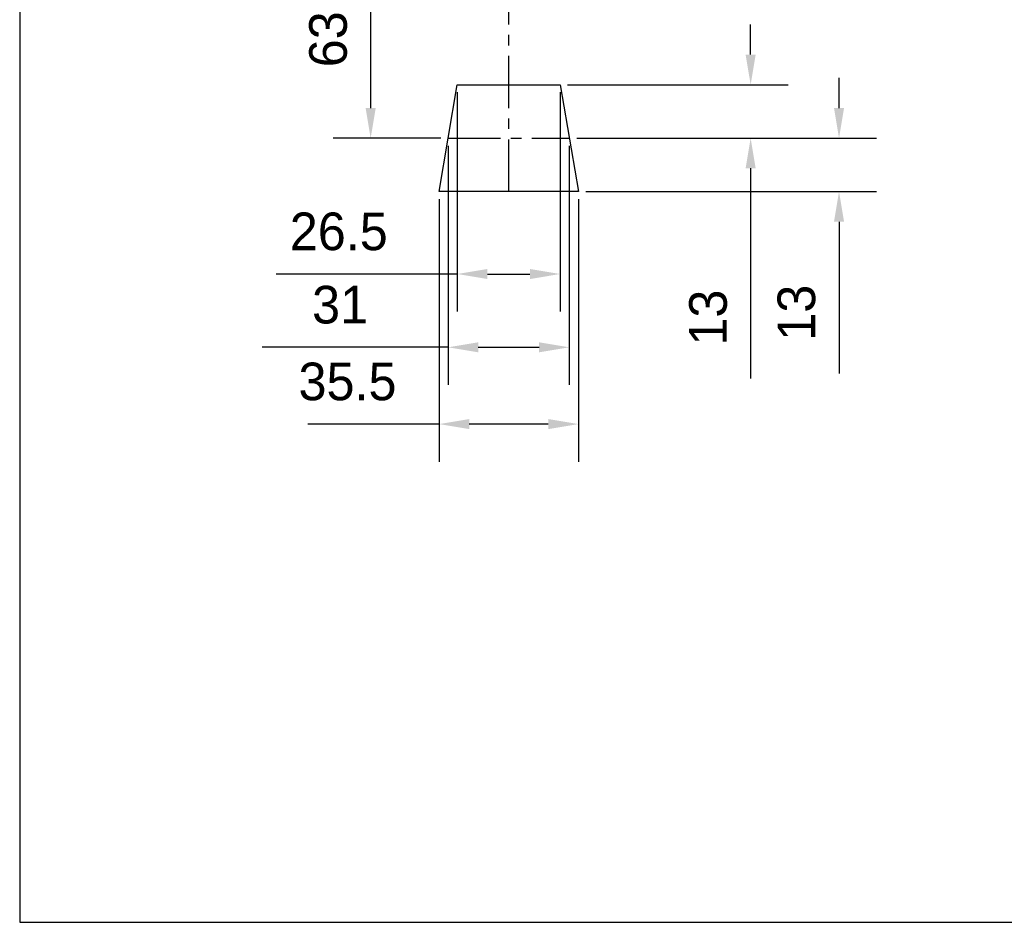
# Model space of a CAD drawing. Header units: millimetres. Extents: x -202 to -42, y 112 to 292.
# Tile 1 of 17: x -202 to -136, y 112 to 172. Entities that reach past the tile are written whole.
import ezdxf

# ---------------------------------------------------------------- set-up
doc = ezdxf.new("R2010")
doc.units = ezdxf.units.MM
doc.header["$LTSCALE"] = 46.255
doc.linetypes.add('CENTER', pattern=[0.6, 0.375, -0.075, 0.075, -0.075])
doc.layers.get('0').update_dxf_attribs({"linetype": 'CONTINUOUS'})
for name, color, linetype in [('00_COMPONENTS', 7, 'CONTINUOUS'), ('50_ALL_DETAILS', 7, 'CONTINUOUS'), ('51__DRAFT_DIMS', 7, 'CONTINUOUS')]:
    doc.layers.add(name, color=color, linetype=linetype)
doc.styles.get("Standard").update_dxf_attribs({"font": '兰亭黑 GBK.TTF', "height": 2.5})

# ---------------------------------------------------------------- blocks, each defined once
blk = doc.blocks.new('_FILLED')
at = {"color": 0, "linetype": 'ByBlock'}
blk.add_solid([(0, 0), (-1, 0.167), (-1, -0.167)], dxfattribs=at)

msp = doc.modelspace()

# ---------------------------------------------------------------- linework, layer by layer
msp.add_lwpolyline([(-201.5203, 112.394), (-41.5203, 112.394), (-41.5203, 292.394), (-201.5203, 292.394)], close=True)
at = {"layer": '00_COMPONENTS'}
for p, q in [((-173.668, 160.9253), (-172.4555, 168.0253)), ((-172.4555, 168.0253), (-165.6305, 168.0253)), ((-165.6305, 168.0253), (-164.418, 160.9253)), ((-164.418, 160.9253), (-173.668, 160.9253))]:
    msp.add_line(p, q, dxfattribs=at)
at = {"layer": '50_ALL_DETAILS', "linetype": 'CENTER', "ltscale": 0.2}
for p, q in [((-169.043, 160.9253), (-169.043, 180.4253)), ((-173.0617, 164.4753), (-165.0242, 164.4753))]:
    msp.add_line(p, q, dxfattribs=at)
at = {"layer": '51__DRAFT_DIMS', "color": 8}
for p, q in [((-178.2113, 178.4253), (-178.2113, 166.4753)), ((-152.9756, 170.0253), (-152.9756, 172.0253)), ((-147.1068, 166.4753), (-147.1068, 168.4753)), ((-172.4555, 167.5253), (-172.4555, 152.9527)), ((-165.6305, 167.5253), (-165.6305, 152.9527)), ((-165.1305, 168.0253), (-150.4756, 168.0253)), ((-173.5617, 164.4753), (-180.7113, 164.4753)), ((-164.5242, 164.4753), (-144.6068, 164.4753)), ((-164.5242, 164.4753), (-150.4756, 164.4753)), ((-173.0617, 163.9753), (-173.0617, 148.0848)), ((-165.0242, 163.9753), (-165.0242, 148.0848)), ((-152.9756, 162.4753), (-152.9756, 148.5132)), ((-163.918, 160.9253), (-144.6068, 160.9253)), ((-173.668, 160.4253), (-173.668, 142.985)), ((-164.418, 160.4253), (-164.418, 142.985)), ((-147.1068, 158.9253), (-147.1068, 148.8415)), ((-172.4555, 155.4527), (-184.4821, 155.4527)), ((-170.4555, 155.4527), (-167.6305, 155.4527)), ((-173.0617, 150.5848), (-185.423, 150.5848)), ((-171.0617, 150.5848), (-167.0242, 150.5848)), ((-173.668, 145.485), (-182.3843, 145.485)), ((-166.418, 145.485), (-171.668, 145.485))]:
    msp.add_line(p, q, dxfattribs=at)

# ---------------------------------------------------------------- block references
at = {"layer": '51__DRAFT_DIMS', "color": 8, "xscale": 2, "yscale": 2, "zscale": 2}
for p, rotation in [((-152.9756, 168.0253), 270), ((-178.2113, 164.4753), 270), ((-147.1068, 164.4753), 270), ((-152.9756, 164.4753), 90), ((-147.1068, 160.9253), 90), ((-172.4555, 155.4527), 180), ((-173.0617, 150.5848), 180), ((-173.668, 145.485), 180)]:
    msp.add_blockref('_FILLED', p, dxfattribs=dict(at, rotation=rotation))
for p in [(-165.6305, 155.4527), (-165.0242, 150.5848), (-164.418, 145.485)]:
    msp.add_blockref('_FILLED', p, dxfattribs=at)

# ---------------------------------------------------------------- texts
at = {"layer": '51__DRAFT_DIMS', "char_height": 2.5, "attachment_point": 2, "rotation": 90, "line_spacing_factor": 0.9}
for s, insert in [('\\A1;63.5', (-182.2946, 172.4364)), ('\\A1;13', (-151.1901, 152.8834)), ('\\A1;13', (-157.0589, 152.5551))]:
    msp.add_mtext(s, dxfattribs=dict(at, insert=insert))
at = {"layer": '51__DRAFT_DIMS', "char_height": 2.5, "attachment_point": 2, "line_spacing_factor": 0.9}
for s, insert in [('\\A1;26.5', (-180.329, 159.5361)), ('\\A1;31', (-180.2424, 154.6681)), ('\\A1;35.5', (-179.7495, 149.5683))]:
    msp.add_mtext(s, dxfattribs=dict(at, insert=insert))

doc.saveas('drawing.dxf')
